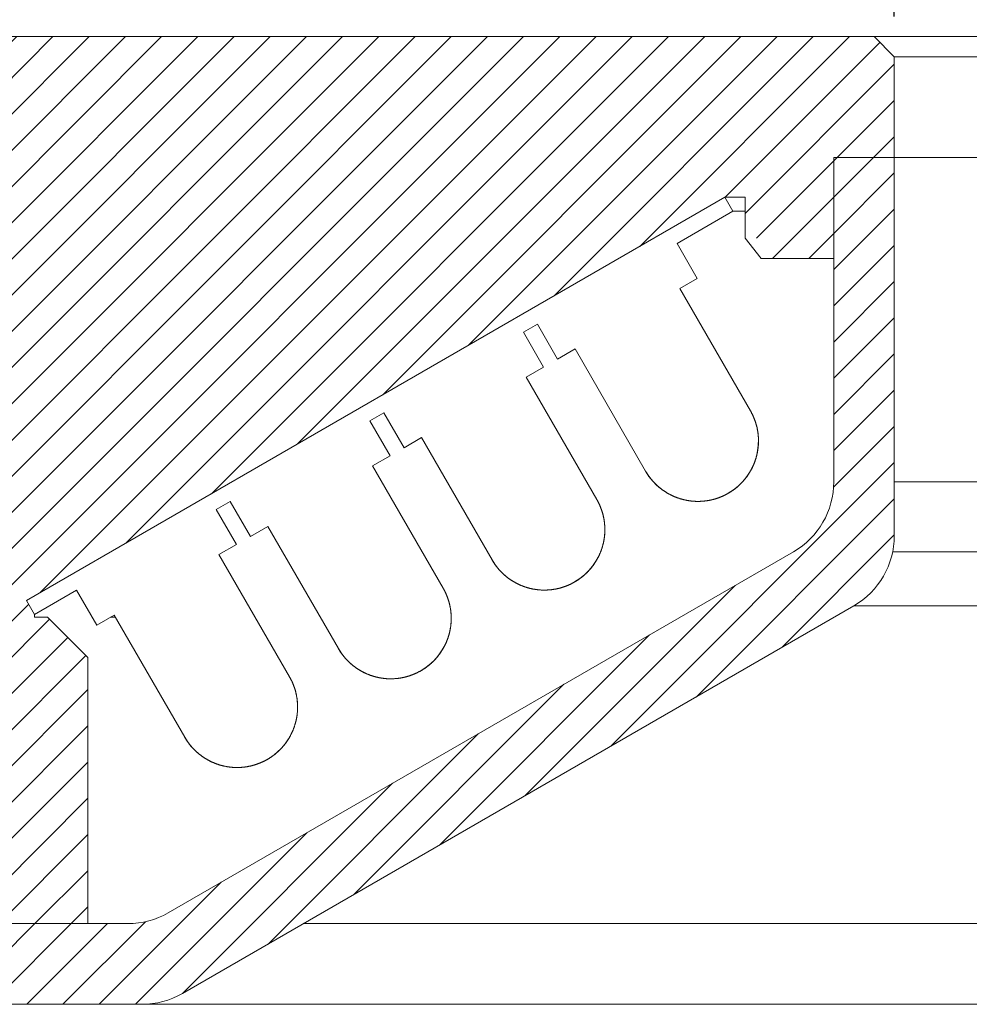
# Model space of a CAD drawing. Header units: inches. Extents: x -2759 to -2587, y -671 to -497.
# Tile 3 of 10: x -2747 to -2724, y -539 to -515. Entities that reach past the tile are written whole.
import ezdxf

# ---------------------------------------------------------------- set-up
doc = ezdxf.new("R2010")
doc.units = ezdxf.units.IN
doc.header["$LTSCALE"] = 3
doc.header["$MEASUREMENT"] = 0
doc.header["$PDSIZE"] = -5
doc.layers.get('Defpoints').update_dxf_attribs({"lineweight": 18})
for name, color, linetype, lineweight in [('剖面线层', 4, 'Continuous', 18), ('标注', 3, 'Continuous', 25), ('细实线层', 7, 'Continuous', 18)]:
    doc.layers.add(name, color=color, linetype=linetype, lineweight=lineweight)
doc.styles.get("Standard").update_dxf_attribs({"font": '兰亭黑 GBK.TTF'})
doc.dimstyles.new('CST Standard', dxfattribs={"dimtxt": 3.5, "dimasz": 2.5, "dimexe": 1, "dimexo": 1, "dimgap": 0.6, "dimtad": 1, "dimtoh": 1, "dimdsep": 46, "dimtxsty": 'Standard', "dimcen": -2.5, "dimdle": 5, "dimclrd": 8, "dimclre": 8, "dimadec": 1, "dimazin": 2, "dimtfac": 1, "dimtofl": 0, "dimtmove": 0, "dimatfit": 0, "dimfxl": 1, "dimtolj": 1, "dimarcsym": 0})
pattern_1 = [(45, (-2817.0173, -760.67676), (-0.4490128, 0.4490128), [])]

# ---------------------------------------------------------------- blocks, each defined once
blk = doc.blocks.new('*D92')
at = {"layer": 'Defpoints', "color": 0}
for p in [(-2683.629, -508.856), (-2725.629, -515.54), (-2683.629, -515.54)]:
    blk.add_point(p, dxfattribs=at)
at = {"layer": '标注', "color": 8, "linetype": 'Continuous', "lineweight": -2, "ltscale": 3}
for p, q in [((-2725.629, -514.54), (-2725.629, -507.856)), ((-2683.629, -514.54), (-2683.629, -507.856)), ((-2723.129, -508.856), (-2686.129, -508.856))]:
    blk.add_line(p, q, dxfattribs=at)
at = {"layer": '标注', "color": 8}
for points in [[(-2723.129, -508.439), (-2723.129, -509.273), (-2725.629, -508.856)], [(-2686.129, -509.273), (-2686.129, -508.439), (-2683.629, -508.856)]]:
    blk.add_solid(points, dxfattribs=at)
at = {"layer": '标注', "color": 0, "ltscale": 3, "insert": (-2704.629, -506.359), "char_height": 3.5, "attachment_point": 5}
blk.add_mtext('\\A1;%%C42', dxfattribs=at)
blk = doc.blocks.new('*D93')
at = {"layer": 'Defpoints', "color": 0}
for p in [(-2659.629, -501.839), (-2749.629, -515.54), (-2659.629, -515.54)]:
    blk.add_point(p, dxfattribs=at)
at = {"layer": '标注', "color": 8, "linetype": 'Continuous', "lineweight": -2, "ltscale": 3}
for p, q in [((-2749.629, -514.54), (-2749.629, -500.839)), ((-2659.629, -514.54), (-2659.629, -500.839)), ((-2747.129, -501.839), (-2662.129, -501.839))]:
    blk.add_line(p, q, dxfattribs=at)
at = {"layer": '标注', "color": 8}
for points in [[(-2747.129, -501.422), (-2747.129, -502.256), (-2749.629, -501.839)], [(-2662.129, -502.256), (-2662.129, -501.422), (-2659.629, -501.839)]]:
    blk.add_solid(points, dxfattribs=at)
at = {"layer": '标注', "color": 0, "ltscale": 3, "insert": (-2704.629, -499.314), "char_height": 3.5, "attachment_point": 5}
blk.add_mtext('\\A1;%%C90', dxfattribs=at)

msp = doc.modelspace()

# ---------------------------------------------------------------- hatches: boundary and pattern name
at = {"layer": '剖面线层', "ltscale": 3}
h = msp.add_hatch(dxfattribs=at)
h.set_pattern_fill('ANSI31', color=0, style=0, pattern_type=0)
h.set_pattern_definition(pattern_1)
edge = h.paths.add_edge_path(flags=0)
edge.add_line((-2747.15, -529.023), (-2731.156, -519.789))
edge.add_line((-2731.156, -519.789), (-2729.829, -519.023))
edge.add_line((-2729.829, -519.023), (-2729.33, -519.023))
edge.add_line((-2729.33, -519.023), (-2729.33, -519.37))
edge.add_line((-2729.33, -519.37), (-2729.33, -519.789))
edge.add_line((-2729.33, -519.789), (-2729.33, -520.04))
edge.add_line((-2729.33, -520.04), (-2728.929, -520.04))
edge.add_line((-2728.929, -520.04), (-2728.929, -520.54))
edge.add_line((-2728.929, -520.54), (-2727.129, -520.54))
edge.add_line((-2727.129, -520.54), (-2727.129, -519.789))
edge.add_line((-2727.129, -519.789), (-2727.129, -518.04))
edge.add_line((-2727.129, -518.04), (-2725.629, -518.04))
edge.add_line((-2725.629, -518.04), (-2725.629, -515.54))
edge.add_line((-2725.629, -515.54), (-2726.129, -515.04))
edge.add_line((-2726.129, -515.04), (-2749.129, -515.04))
edge.add_line((-2749.129, -515.04), (-2749.629, -515.54))
edge.add_line((-2749.629, -515.54), (-2749.629, -519.14))
edge.add_arc((-2793.002, -521.04), 43.415, 357.4917, 2.5083)
edge.add_line((-2749.629, -522.94), (-2749.629, -529.04))
edge.add_line((-2749.629, -529.04), (-2748.629, -529.04))
edge.add_line((-2748.629, -529.04), (-2748.629, -530.04))
edge.add_line((-2748.629, -530.04), (-2749.629, -530.04))
edge.add_line((-2749.629, -530.04), (-2749.629, -531.04))
edge.add_line((-2749.629, -531.04), (-2748.629, -531.04))
edge.add_line((-2748.629, -531.04), (-2748.629, -532.04))
edge.add_line((-2748.629, -532.04), (-2749.629, -532.04))
edge.add_line((-2749.629, -532.04), (-2749.629, -536.54))
edge.add_line((-2749.629, -536.54), (-2749.129, -537.04))
edge.add_line((-2749.129, -537.04), (-2745.629, -537.04))
edge.add_line((-2745.629, -537.04), (-2745.629, -530.44))
edge.add_line((-2745.629, -530.44), (-2746.629, -529.44))
edge.add_line((-2746.629, -529.44), (-2746.95, -529.44))
edge.add_line((-2746.95, -529.44), (-2746.95, -529.37))
edge.add_line((-2746.95, -529.37), (-2747.15, -529.023))
h = msp.add_hatch(dxfattribs=at)
h.set_pattern_fill('ANSI31', color=0, style=0, pattern_type=0)
h.set_pattern_definition(pattern_1)
edge = h.paths.add_edge_path(flags=0)
edge.add_line((-2743.64, -536.772), (-2736.517, -532.659))
edge.add_line((-2736.517, -532.659), (-2728.129, -527.817))
edge.add_arc((-2729.129, -526.085), 2, 300, 360)
edge.add_line((-2727.129, -526.085), (-2727.129, -520.54))
edge.add_line((-2727.129, -520.54), (-2727.129, -518.04))
edge.add_line((-2727.129, -518.04), (-2725.629, -518.04))
edge.add_line((-2725.629, -518.04), (-2725.629, -526.085))
edge.add_line((-2725.629, -526.085), (-2725.629, -527.422))
edge.add_line((-2725.629, -527.422), (-2725.629, -526.085))
edge.add_line((-2725.629, -526.085), (-2704.629, -526.085))
edge.add_line((-2704.629, -526.085), (-2704.629, -527.817))
edge.add_line((-2704.629, -527.817), (-2725.668, -527.817))
edge.add_arc((-2727.629, -527.422), 2, 348.6246, 0)
edge.add_line((-2725.629, -527.422), (-2725.629, -526.085))
edge.add_line((-2725.629, -526.085), (-2704.629, -526.085))
edge.add_line((-2704.629, -526.085), (-2704.629, -527.817))
edge.add_line((-2704.629, -527.817), (-2725.668, -527.817))
edge.add_arc((-2727.629, -527.422), 2, 300, 348.6246, ccw=False)
edge.add_line((-2726.629, -529.154), (-2740.287, -537.04))
edge.add_line((-2740.287, -537.04), (-2743.287, -538.772))
edge.add_arc((-2744.287, -537.04), 2, 270, 300, ccw=False)
edge.add_line((-2744.287, -539.04), (-2749.629, -539.04))
edge.add_line((-2749.629, -539.04), (-2749.629, -537.04))
edge.add_line((-2749.629, -537.04), (-2749.129, -537.04))
edge.add_line((-2749.129, -537.04), (-2745.629, -537.04))
edge.add_line((-2745.629, -537.04), (-2744.64, -537.04))
edge.add_arc((-2744.64, -535.04), 2, 270, 300)
edge = h.paths.add_edge_path(flags=0)
edge.add_line((-2668.971, -537.04), (-2680.874, -530.168))
edge.add_line((-2680.874, -530.168), (-2682.629, -529.154))
edge.add_arc((-2681.629, -527.422), 2, 191.3754, 240, ccw=False)
edge.add_arc((-2681.629, -527.422), 2, 180, 191.3754, ccw=False)
edge.add_line((-2683.629, -527.422), (-2683.629, -526.085))
edge.add_line((-2683.629, -526.085), (-2683.629, -518.04))
edge.add_line((-2683.629, -518.04), (-2682.129, -518.04))
edge.add_line((-2682.129, -518.04), (-2682.129, -520.54))
edge.add_line((-2682.129, -520.54), (-2682.129, -526.085))
edge.add_arc((-2680.129, -526.085), 2, 180, 240)
edge.add_line((-2681.129, -527.817), (-2665.618, -536.772))
edge.add_arc((-2664.618, -535.04), 2, 240, 270)
edge.add_line((-2664.618, -537.04), (-2663.629, -537.04))
edge.add_line((-2663.629, -537.04), (-2660.129, -537.04))
edge.add_line((-2660.129, -537.04), (-2659.629, -537.04))
edge.add_line((-2659.629, -537.04), (-2659.629, -539.04))
edge.add_line((-2659.629, -539.04), (-2664.971, -539.04))
edge.add_arc((-2664.971, -537.04), 2, 240, 270, ccw=False)
edge.add_line((-2665.971, -538.772), (-2668.971, -537.04))

# ---------------------------------------------------------------- linework, layer by layer
at = {"layer": '细实线层', "color": 0, "ltscale": 3}
for p, q in [((-2741.379, -515.04), (-2749.129, -515.04)), ((-2726.129, -515.04), (-2749.129, -515.04)), ((-2726.129, -515.04), (-2737.879, -515.04)), ((-2725.629, -515.54), (-2726.129, -515.04)), ((-2725.629, -515.54), (-2726.129, -515.04)), ((-2726.129, -515.04), (-2704.629, -515.04)), ((-2725.629, -518.04), (-2725.629, -515.54)), ((-2725.629, -518.04), (-2725.629, -515.54)), ((-2725.629, -515.54), (-2704.629, -515.54)), ((-2725.629, -527.422), (-2725.629, -515.54)), ((-2725.629, -518.04), (-2727.129, -518.04)), ((-2727.129, -520.54), (-2727.129, -518.04)), ((-2725.629, -518.04), (-2727.129, -518.04)), ((-2727.129, -520.54), (-2727.129, -518.04)), ((-2727.129, -520.54), (-2727.129, -518.04)), ((-2725.629, -518.04), (-2727.129, -518.04)), ((-2727.129, -526.085), (-2727.129, -518.04)), ((-2727.129, -526.085), (-2727.129, -518.04)), ((-2725.629, -518.04), (-2704.629, -518.04)), ((-2725.629, -527.422), (-2725.629, -518.04)), ((-2729.829, -519.023), (-2747.15, -529.023)), ((-2729.829, -519.023), (-2747.15, -529.023)), ((-2729.829, -519.023), (-2729.629, -519.37)), ((-2729.829, -519.023), (-2729.33, -519.023)), ((-2729.829, -519.023), (-2729.629, -519.37)), ((-2729.33, -520.04), (-2729.33, -519.023)), ((-2729.33, -520.04), (-2729.33, -519.023)), ((-2729.629, -519.37), (-2731.015, -520.17)), ((-2729.629, -519.37), (-2731.015, -520.17)), ((-2729.629, -519.37), (-2729.33, -519.37)), ((-2728.929, -520.54), (-2729.33, -520.04)), ((-2730.515, -521.036), (-2731.015, -520.17)), ((-2730.515, -521.036), (-2731.015, -520.17)), ((-2727.129, -520.54), (-2728.929, -520.54)), ((-2727.129, -520.54), (-2728.929, -520.54)), ((-2730.515, -521.036), (-2730.948, -521.286)), ((-2730.515, -521.036), (-2730.948, -521.286)), ((-2729.198, -524.317), (-2730.948, -521.286)), ((-2729.198, -524.317), (-2730.948, -521.286)), ((-2734.825, -522.37), (-2734.479, -522.17)), ((-2734.825, -522.37), (-2734.479, -522.17)), ((-2733.979, -523.036), (-2734.479, -522.17)), ((-2733.979, -523.036), (-2734.479, -522.17)), ((-2734.325, -523.236), (-2734.825, -522.37)), ((-2734.325, -523.236), (-2734.825, -522.37)), ((-2733.546, -522.786), (-2733.979, -523.036)), ((-2733.546, -522.786), (-2733.979, -523.036)), ((-2731.796, -525.817), (-2733.546, -522.786)), ((-2731.796, -525.817), (-2733.546, -522.786)), ((-2734.325, -523.236), (-2734.758, -523.486)), ((-2734.325, -523.236), (-2734.758, -523.486)), ((-2733.008, -526.517), (-2734.758, -523.486)), ((-2733.008, -526.517), (-2734.758, -523.486)), ((-2738.636, -524.57), (-2738.289, -524.37)), ((-2738.636, -524.57), (-2738.289, -524.37)), ((-2737.789, -525.236), (-2738.289, -524.37)), ((-2737.789, -525.236), (-2738.289, -524.37)), ((-2738.136, -525.436), (-2738.636, -524.57)), ((-2738.136, -525.436), (-2738.636, -524.57)), ((-2737.356, -524.986), (-2737.789, -525.236)), ((-2737.356, -524.986), (-2737.789, -525.236)), ((-2735.606, -528.017), (-2737.356, -524.986)), ((-2735.606, -528.017), (-2737.356, -524.986)), ((-2738.136, -525.436), (-2738.569, -525.686)), ((-2738.136, -525.436), (-2738.569, -525.686)), ((-2736.819, -528.717), (-2738.569, -525.686)), ((-2736.819, -528.717), (-2738.569, -525.686)), ((-2725.629, -526.085), (-2683.629, -526.085)), ((-2742.446, -526.77), (-2742.1, -526.57)), ((-2742.446, -526.77), (-2742.1, -526.57)), ((-2741.6, -527.436), (-2742.1, -526.57)), ((-2741.6, -527.436), (-2742.1, -526.57)), ((-2741.946, -527.636), (-2742.446, -526.77)), ((-2741.946, -527.636), (-2742.446, -526.77)), ((-2741.167, -527.186), (-2741.6, -527.436)), ((-2741.167, -527.186), (-2741.6, -527.436)), ((-2739.417, -530.217), (-2741.167, -527.186)), ((-2739.417, -530.217), (-2741.167, -527.186)), ((-2741.946, -527.636), (-2742.379, -527.886)), ((-2741.946, -527.636), (-2742.379, -527.886)), ((-2743.64, -536.772), (-2728.129, -527.817)), ((-2740.629, -530.917), (-2742.379, -527.886)), ((-2740.629, -530.917), (-2742.379, -527.886)), ((-2725.668, -527.817), (-2683.59, -527.817)), ((-2746.95, -529.37), (-2745.91, -528.77)), ((-2746.95, -529.37), (-2745.91, -528.77)), ((-2745.41, -529.636), (-2745.91, -528.77)), ((-2745.41, -529.636), (-2745.91, -528.77)), ((-2747.15, -529.023), (-2746.95, -529.37)), ((-2747.15, -529.023), (-2746.95, -529.37)), ((-2743.287, -538.772), (-2726.629, -529.154)), ((-2743.287, -538.772), (-2726.629, -529.154)), ((-2726.629, -529.154), (-2682.629, -529.154)), ((-2746.95, -529.37), (-2746.95, -529.44)), ((-2746.629, -529.44), (-2746.95, -529.44)), ((-2745.629, -530.44), (-2746.629, -529.44)), ((-2745.629, -530.44), (-2746.629, -529.44)), ((-2744.977, -529.386), (-2745.41, -529.636)), ((-2744.977, -529.386), (-2745.41, -529.636)), ((-2744.946, -529.44), (-2745.071, -529.44)), ((-2743.227, -532.417), (-2744.977, -529.386)), ((-2743.227, -532.417), (-2744.977, -529.386)), ((-2745.629, -537.04), (-2745.629, -530.44)), ((-2745.629, -537.04), (-2745.629, -530.44)), ((-2744.64, -537.04), (-2749.629, -537.04)), ((-2745.629, -537.04), (-2749.129, -537.04)), ((-2740.287, -537.04), (-2668.971, -537.04)), ((-2744.287, -539.04), (-2749.629, -539.04)), ((-2744.287, -539.04), (-2664.971, -539.04))]:
    msp.add_line(p, q, dxfattribs=at)
for centre, radius, start, end in [((-2730.497, -525.067), 1.5, 210, 30), ((-2729.129, -526.085), 2, 300, 0), ((-2734.307, -527.267), 1.5, 210, 30), ((-2727.629, -527.422), 2, 300, 0), ((-2738.118, -529.467), 1.5, 210, 30), ((-2741.928, -531.667), 1.5, 210, 30), ((-2744.64, -535.04), 2, 270, 300), ((-2744.287, -537.04), 2, 270, 300)]:
    msp.add_arc(centre, radius, start, end, dxfattribs=at)
for points, knots in [([(-2729.747, -526.366), (-2729.742, -526.363), (-2729.732, -526.358), (-2729.718, -526.349), (-2729.704, -526.34), (-2729.69, -526.331), (-2729.675, -526.322), (-2729.661, -526.313), (-2729.647, -526.303), (-2729.633, -526.293), (-2729.619, -526.283), (-2729.605, -526.273), (-2729.591, -526.263), (-2729.577, -526.252), (-2729.564, -526.241), (-2729.55, -526.231), (-2729.536, -526.219), (-2729.523, -526.208), (-2729.51, -526.196), (-2729.496, -526.185), (-2729.483, -526.173), (-2729.47, -526.16), (-2729.457, -526.148), (-2729.444, -526.135), (-2729.431, -526.123), (-2729.418, -526.11), (-2729.406, -526.096), (-2729.393, -526.083), (-2729.381, -526.069), (-2729.369, -526.056), (-2729.357, -526.042), (-2729.345, -526.028), (-2729.333, -526.013), (-2729.321, -525.999), (-2729.31, -525.984), (-2729.298, -525.969), (-2729.287, -525.954), (-2729.276, -525.939), (-2729.265, -525.924), (-2729.255, -525.908), (-2729.244, -525.892), (-2729.234, -525.876), (-2729.224, -525.86), (-2729.214, -525.844), (-2729.204, -525.828), (-2729.195, -525.811), (-2729.185, -525.795), (-2729.176, -525.778), (-2729.167, -525.761), (-2729.158, -525.744), (-2729.15, -525.727), (-2729.141, -525.709), (-2729.133, -525.692), (-2729.125, -525.674), (-2729.118, -525.657), (-2729.11, -525.639), (-2729.103, -525.621), (-2729.096, -525.603), (-2729.089, -525.585), (-2729.082, -525.566), (-2729.076, -525.548), (-2729.07, -525.53), (-2729.064, -525.511), (-2729.058, -525.493), (-2729.053, -525.474), (-2729.048, -525.455), (-2729.043, -525.436), (-2729.038, -525.418), (-2729.034, -525.399), (-2729.03, -525.38), (-2729.026, -525.361), (-2729.022, -525.342), (-2729.019, -525.323), (-2729.016, -525.304), (-2729.013, -525.284), (-2729.01, -525.265), (-2729.008, -525.246), (-2729.005, -525.227), (-2729.003, -525.208), (-2729.002, -525.189), (-2729, -525.169), (-2728.999, -525.15), (-2728.998, -525.131), (-2728.997, -525.112), (-2728.997, -525.093), (-2728.997, -525.074), (-2728.997, -525.054), (-2728.997, -525.035), (-2728.998, -525.016), (-2728.998, -524.997), (-2728.999, -524.979), (-2729.001, -524.96), (-2729.002, -524.941), (-2729.004, -524.922), (-2729.006, -524.903), (-2729.008, -524.885), (-2729.01, -524.866), (-2729.013, -524.848), (-2729.016, -524.829), (-2729.019, -524.811), (-2729.022, -524.793), (-2729.026, -524.775), (-2729.029, -524.757), (-2729.033, -524.739), (-2729.037, -524.721), (-2729.042, -524.703), (-2729.046, -524.686), (-2729.051, -524.668), (-2729.056, -524.651), (-2729.061, -524.634), (-2729.066, -524.617), (-2729.072, -524.6), (-2729.077, -524.583), (-2729.083, -524.566), (-2729.089, -524.549), (-2729.095, -524.533), (-2729.102, -524.516), (-2729.108, -524.5), (-2729.115, -524.484), (-2729.122, -524.468), (-2729.129, -524.452), (-2729.136, -524.437), (-2729.143, -524.421), (-2729.15, -524.406), (-2729.158, -524.391), (-2729.166, -524.376), (-2729.173, -524.361), (-2729.181, -524.346), (-2729.19, -524.331), (-2729.195, -524.322), (-2729.198, -524.317)], [0, 0, 0, 0, 448.431376, 898.89667, 1351.381686, 1805.871603, 2262.350965, 2720.803668, 3181.212968, 3643.561467, 4107.831124, 4574.003232, 5042.058431, 5511.976704, 5983.737365, 6457.319072, 6932.699821, 7409.856937, 7888.76709, 8369.406282, 8851.74986, 9335.772508, 9821.44825, 10308.750467, 10797.651885, 11288.124583, 11780.140002, 12273.668945, 12768.681587, 13265.147482, 13763.035564, 14262.314163, 14762.951006, 15264.913234, 15768.167398, 16272.679484, 16778.414918, 17285.338569, 17793.414781, 18302.60736, 18812.879608, 19324.194326, 19836.513827, 20349.799963, 20864.014121, 21379.117258, 21895.069898, 22411.832172, 22929.363811, 23447.624178, 23966.572288, 24486.166815, 25006.366116, 25527.128259, 26048.411028, 26570.171955, 27092.368331, 27614.957234, 28137.895545, 28661.139973, 29184.647068, 29708.373259, 30232.274857, 30756.308086, 31280.429107, 31804.594037, 32328.758964, 32852.879985, 33376.913215, 33900.814811, 34424.541003, 34948.048101, 35471.292528, 35994.230839, 36516.81974, 37039.016117, 37560.777043, 38082.059811, 38602.821955, 39123.021259, 39642.615783, 40161.563893, 40679.82426, 41197.355901, 41714.118172, 42230.070814, 42745.173951, 43259.388109, 43772.674245, 44284.993746, 44796.308463, 45306.580711, 45815.773292, 46323.849502, 46830.773154, 47336.508588, 47841.020673, 48344.274838, 48846.237065, 49346.873907, 49846.152507, 50344.040591, 50840.506484, 51335.519129, 51829.048071, 52321.063489, 52811.536187, 53300.437604, 53787.739823, 54273.415566, 54757.438211, 55239.781789, 55720.420982, 56199.331133, 56676.488252, 57151.868998, 57625.450707, 58097.211368, 58567.12964, 59035.184839, 59501.356949, 59965.626604, 60427.975105, 60888.384405, 61346.837107, 61803.316467, 62257.806387, 62710.291402, 63160.756695, 63609.188072, 63609.188072, 63609.188072, 63609.188072]), ([(-2729.747, -526.366), (-2729.752, -526.369), (-2729.761, -526.374), (-2729.776, -526.382), (-2729.791, -526.39), (-2729.806, -526.398), (-2729.821, -526.406), (-2729.836, -526.414), (-2729.851, -526.421), (-2729.867, -526.428), (-2729.882, -526.435), (-2729.898, -526.442), (-2729.914, -526.449), (-2729.93, -526.456), (-2729.946, -526.462), (-2729.963, -526.469), (-2729.979, -526.475), (-2729.996, -526.481), (-2730.013, -526.487), (-2730.029, -526.492), (-2730.046, -526.498), (-2730.064, -526.503), (-2730.081, -526.508), (-2730.098, -526.513), (-2730.116, -526.518), (-2730.133, -526.522), (-2730.151, -526.527), (-2730.169, -526.531), (-2730.187, -526.535), (-2730.205, -526.538), (-2730.223, -526.542), (-2730.241, -526.545), (-2730.259, -526.548), (-2730.278, -526.551), (-2730.296, -526.554), (-2730.315, -526.556), (-2730.333, -526.558), (-2730.352, -526.56), (-2730.371, -526.562), (-2730.39, -526.563), (-2730.408, -526.564), (-2730.427, -526.565), (-2730.446, -526.566), (-2730.465, -526.567), (-2730.484, -526.567), (-2730.503, -526.567), (-2730.523, -526.567), (-2730.542, -526.566), (-2730.561, -526.566), (-2730.58, -526.565), (-2730.599, -526.564), (-2730.618, -526.562), (-2730.638, -526.56), (-2730.657, -526.559), (-2730.676, -526.556), (-2730.695, -526.554), (-2730.714, -526.551), (-2730.733, -526.548), (-2730.753, -526.545), (-2730.772, -526.542), (-2730.791, -526.538), (-2730.81, -526.534), (-2730.829, -526.53), (-2730.847, -526.526), (-2730.866, -526.521), (-2730.885, -526.516), (-2730.904, -526.511), (-2730.922, -526.505), (-2730.941, -526.5), (-2730.96, -526.494), (-2730.978, -526.488), (-2730.996, -526.481), (-2731.015, -526.475), (-2731.033, -526.468), (-2731.051, -526.461), (-2731.069, -526.454), (-2731.086, -526.446), (-2731.104, -526.439), (-2731.122, -526.431), (-2731.139, -526.423), (-2731.157, -526.414), (-2731.174, -526.406), (-2731.191, -526.397), (-2731.208, -526.388), (-2731.225, -526.379), (-2731.241, -526.369), (-2731.258, -526.36), (-2731.274, -526.35), (-2731.29, -526.34), (-2731.306, -526.33), (-2731.322, -526.32), (-2731.338, -526.309), (-2731.353, -526.298), (-2731.369, -526.288), (-2731.384, -526.277), (-2731.399, -526.265), (-2731.414, -526.254), (-2731.429, -526.243), (-2731.443, -526.231), (-2731.457, -526.219), (-2731.472, -526.207), (-2731.486, -526.195), (-2731.499, -526.183), (-2731.513, -526.171), (-2731.526, -526.158), (-2731.539, -526.146), (-2731.552, -526.133), (-2731.565, -526.12), (-2731.578, -526.107), (-2731.59, -526.094), (-2731.602, -526.081), (-2731.614, -526.068), (-2731.626, -526.054), (-2731.638, -526.041), (-2731.649, -526.027), (-2731.66, -526.014), (-2731.671, -526), (-2731.682, -525.986), (-2731.693, -525.973), (-2731.703, -525.959), (-2731.713, -525.945), (-2731.723, -525.931), (-2731.733, -525.917), (-2731.743, -525.903), (-2731.752, -525.888), (-2731.761, -525.874), (-2731.77, -525.86), (-2731.779, -525.846), (-2731.788, -525.831), (-2731.793, -525.822), (-2731.796, -525.817)], [0, 0, 0, 0, 447.313003, 896.65485, 1348.011382, 1801.367816, 2256.708731, 2714.018069, 3173.279122, 3634.474539, 4097.586321, 4562.595809, 5029.483693, 5498.230003, 5968.814108, 6441.214719, 6915.409883, 7391.376984, 7869.092751, 8348.533245, 8829.67387, 9312.48938, 9796.953863, 10283.040763, 10770.722876, 11259.972351, 11750.760698, 12243.058794, 12736.83689, 13232.064615, 13728.710979, 14226.744394, 14726.132665, 15226.843014, 15728.842076, 16232.095926, 16736.570069, 17242.229472, 17749.038556, 18256.961224, 18765.960869, 19276.000383, 19787.042177, 20299.048191, 20811.979915, 21325.7984, 21840.464272, 22355.937757, 22872.178687, 23389.146531, 23906.800399, 24425.099073, 24944.001012, 25463.464392, 25983.447097, 26503.90677, 27024.800803, 27546.086386, 28067.720505, 28589.659977, 29111.861464, 29634.281496, 30156.876501, 30679.602806, 31202.416685, 31725.274364, 32248.13204, 32770.945919, 33293.672225, 33816.267229, 34338.687264, 34860.88875, 35382.828221, 35904.462342, 36425.747921, 36946.641957, 37467.101628, 37987.084334, 38506.547712, 39025.449655, 39543.748327, 40061.402195, 40578.37004, 41094.610971, 41610.084454, 42124.750326, 42638.56881, 43151.500535, 43663.50655, 44174.548344, 44684.587857, 45193.587502, 45701.510171, 46208.319254, 46713.978657, 47218.4528, 47721.706649, 48223.705712, 48724.416062, 49223.804332, 49721.837746, 50218.48411, 50713.711835, 51207.489931, 51699.788029, 52190.576375, 52679.82585, 53167.507961, 53653.594863, 54138.059347, 54620.874857, 55102.015483, 55581.455978, 56059.171742, 56535.138843, 57009.334007, 57481.734616, 57952.318722, 58421.065032, 58887.952916, 59352.962407, 59816.074187, 60277.269604, 60736.530658, 61193.839993, 61649.18091, 62102.537344, 62553.893878, 63003.235724, 63450.548725, 63450.548725, 63450.548725, 63450.548725]), ([(-2733.557, -528.566), (-2733.553, -528.563), (-2733.543, -528.558), (-2733.529, -528.549), (-2733.514, -528.54), (-2733.5, -528.531), (-2733.486, -528.522), (-2733.472, -528.513), (-2733.458, -528.503), (-2733.444, -528.493), (-2733.43, -528.483), (-2733.416, -528.473), (-2733.402, -528.463), (-2733.388, -528.452), (-2733.374, -528.441), (-2733.361, -528.431), (-2733.347, -528.419), (-2733.333, -528.408), (-2733.32, -528.396), (-2733.307, -528.385), (-2733.293, -528.373), (-2733.28, -528.36), (-2733.267, -528.348), (-2733.254, -528.335), (-2733.242, -528.323), (-2733.229, -528.31), (-2733.216, -528.296), (-2733.204, -528.283), (-2733.191, -528.269), (-2733.179, -528.256), (-2733.167, -528.242), (-2733.155, -528.228), (-2733.143, -528.213), (-2733.132, -528.199), (-2733.12, -528.184), (-2733.109, -528.169), (-2733.098, -528.154), (-2733.087, -528.139), (-2733.076, -528.124), (-2733.065, -528.108), (-2733.055, -528.092), (-2733.044, -528.076), (-2733.034, -528.06), (-2733.024, -528.044), (-2733.015, -528.028), (-2733.005, -528.011), (-2732.996, -527.995), (-2732.986, -527.978), (-2732.978, -527.961), (-2732.969, -527.944), (-2732.96, -527.927), (-2732.952, -527.909), (-2732.944, -527.892), (-2732.936, -527.874), (-2732.928, -527.857), (-2732.921, -527.839), (-2732.913, -527.821), (-2732.906, -527.803), (-2732.899, -527.785), (-2732.893, -527.766), (-2732.887, -527.748), (-2732.88, -527.73), (-2732.875, -527.711), (-2732.869, -527.693), (-2732.864, -527.674), (-2732.858, -527.655), (-2732.854, -527.636), (-2732.849, -527.618), (-2732.844, -527.599), (-2732.84, -527.58), (-2732.836, -527.561), (-2732.833, -527.542), (-2732.829, -527.523), (-2732.826, -527.504), (-2732.823, -527.484), (-2732.82, -527.465), (-2732.818, -527.446), (-2732.816, -527.427), (-2732.814, -527.408), (-2732.812, -527.389), (-2732.811, -527.369), (-2732.81, -527.35), (-2732.809, -527.331), (-2732.808, -527.312), (-2732.808, -527.293), (-2732.807, -527.274), (-2732.807, -527.254), (-2732.808, -527.235), (-2732.808, -527.216), (-2732.809, -527.197), (-2732.81, -527.179), (-2732.811, -527.16), (-2732.813, -527.141), (-2732.814, -527.122), (-2732.816, -527.103), (-2732.818, -527.085), (-2732.821, -527.066), (-2732.823, -527.048), (-2732.826, -527.029), (-2732.829, -527.011), (-2732.833, -526.993), (-2732.836, -526.975), (-2732.84, -526.957), (-2732.844, -526.939), (-2732.848, -526.921), (-2732.852, -526.903), (-2732.857, -526.886), (-2732.861, -526.868), (-2732.866, -526.851), (-2732.871, -526.834), (-2732.877, -526.817), (-2732.882, -526.8), (-2732.888, -526.783), (-2732.894, -526.766), (-2732.9, -526.749), (-2732.906, -526.733), (-2732.912, -526.716), (-2732.919, -526.7), (-2732.925, -526.684), (-2732.932, -526.668), (-2732.939, -526.652), (-2732.946, -526.637), (-2732.953, -526.621), (-2732.961, -526.606), (-2732.968, -526.591), (-2732.976, -526.576), (-2732.984, -526.561), (-2732.992, -526.546), (-2733, -526.531), (-2733.006, -526.522), (-2733.008, -526.517)], [0, 0, 0, 0, 445.285212, 892.590068, 1341.900478, 1793.201725, 2246.478454, 2701.714681, 3158.893779, 3617.998473, 4079.010843, 4541.912315, 5006.683668, 5473.305024, 5941.755842, 6412.014933, 6884.060438, 7357.86985, 7833.420002, 8310.687059, 8789.646546, 9270.273319, 9752.541591, 10236.424928, 10721.896245, 11208.927816, 11697.491286, 12187.55766, 12679.097325, 13172.080047, 13666.47498, 14162.25067, 14659.375078, 15157.815569, 15657.538933, 16158.511395, 16660.698621, 17164.065729, 17668.577311, 18174.197425, 18680.889637, 19188.617003, 19697.342103, 20207.027056, 20717.633519, 21229.122725, 21741.455475, 22254.592176, 22768.492846, 23283.117133, 23798.424334, 24314.373419, 24830.923034, 25348.031543, 25865.657026, 26383.757312, 26902.289991, 27421.212443, 27940.481851, 28460.05523, 28979.889432, 29499.941193, 30020.167131, 30540.523775, 31060.967597, 31581.455019, 32101.942438, 32622.386259, 33142.742905, 33662.968841, 34183.020603, 34702.854808, 35222.428185, 35741.697594, 36260.620044, 36779.152725, 37297.253009, 37814.878491, 38331.987, 38848.536619, 39364.4857, 39879.792904, 40394.417189, 40908.31786, 41421.45456, 41933.787311, 42445.276516, 42955.88298, 43465.567934, 43974.293033, 44482.020399, 44988.712609, 45494.332727, 45998.844307, 46502.211414, 47004.398641, 47505.371101, 48005.094466, 48503.534958, 49000.659364, 49496.435057, 49990.829989, 50483.812709, 50975.352374, 51465.418751, 51953.98222, 52441.013792, 52926.485108, 53410.368445, 53892.636718, 54373.263491, 54852.222977, 55329.490036, 55805.040184, 56278.849599, 56750.895104, 57221.154193, 57689.605012, 58156.226366, 58620.99772, 59083.899195, 59544.911563, 60004.016256, 60461.195353, 60916.431581, 61369.708312, 61821.009558, 62270.319967, 62717.624824, 63162.910035, 63162.910035, 63162.910035, 63162.910035]), ([(-2733.557, -528.566), (-2733.562, -528.569), (-2733.572, -528.574), (-2733.586, -528.582), (-2733.601, -528.59), (-2733.616, -528.598), (-2733.631, -528.606), (-2733.646, -528.614), (-2733.662, -528.621), (-2733.677, -528.628), (-2733.693, -528.635), (-2733.709, -528.642), (-2733.725, -528.649), (-2733.741, -528.656), (-2733.757, -528.662), (-2733.773, -528.669), (-2733.79, -528.675), (-2733.806, -528.681), (-2733.823, -528.687), (-2733.84, -528.692), (-2733.857, -528.698), (-2733.874, -528.703), (-2733.891, -528.708), (-2733.909, -528.713), (-2733.926, -528.718), (-2733.944, -528.722), (-2733.961, -528.727), (-2733.979, -528.731), (-2733.997, -528.735), (-2734.015, -528.738), (-2734.033, -528.742), (-2734.052, -528.745), (-2734.07, -528.748), (-2734.088, -528.751), (-2734.107, -528.754), (-2734.125, -528.756), (-2734.144, -528.758), (-2734.162, -528.76), (-2734.181, -528.762), (-2734.2, -528.763), (-2734.219, -528.764), (-2734.238, -528.765), (-2734.257, -528.766), (-2734.276, -528.767), (-2734.295, -528.767), (-2734.314, -528.767), (-2734.333, -528.767), (-2734.352, -528.766), (-2734.371, -528.766), (-2734.39, -528.765), (-2734.41, -528.764), (-2734.429, -528.762), (-2734.448, -528.76), (-2734.467, -528.759), (-2734.486, -528.756), (-2734.506, -528.754), (-2734.525, -528.751), (-2734.544, -528.748), (-2734.563, -528.745), (-2734.582, -528.742), (-2734.601, -528.738), (-2734.62, -528.734), (-2734.639, -528.73), (-2734.658, -528.726), (-2734.677, -528.721), (-2734.696, -528.716), (-2734.714, -528.711), (-2734.733, -528.705), (-2734.752, -528.7), (-2734.77, -528.694), (-2734.788, -528.688), (-2734.807, -528.681), (-2734.825, -528.675), (-2734.843, -528.668), (-2734.861, -528.661), (-2734.879, -528.654), (-2734.897, -528.646), (-2734.915, -528.639), (-2734.932, -528.631), (-2734.95, -528.623), (-2734.967, -528.614), (-2734.984, -528.606), (-2735.001, -528.597), (-2735.018, -528.588), (-2735.035, -528.579), (-2735.052, -528.569), (-2735.068, -528.56), (-2735.085, -528.55), (-2735.101, -528.54), (-2735.117, -528.53), (-2735.133, -528.52), (-2735.148, -528.509), (-2735.164, -528.498), (-2735.179, -528.488), (-2735.195, -528.477), (-2735.21, -528.465), (-2735.224, -528.454), (-2735.239, -528.443), (-2735.254, -528.431), (-2735.268, -528.419), (-2735.282, -528.407), (-2735.296, -528.395), (-2735.31, -528.383), (-2735.323, -528.371), (-2735.337, -528.358), (-2735.35, -528.346), (-2735.363, -528.333), (-2735.376, -528.32), (-2735.388, -528.307), (-2735.401, -528.294), (-2735.413, -528.281), (-2735.425, -528.268), (-2735.437, -528.254), (-2735.448, -528.241), (-2735.46, -528.227), (-2735.471, -528.214), (-2735.482, -528.2), (-2735.493, -528.186), (-2735.503, -528.173), (-2735.514, -528.159), (-2735.524, -528.145), (-2735.534, -528.131), (-2735.544, -528.117), (-2735.553, -528.103), (-2735.563, -528.088), (-2735.572, -528.074), (-2735.581, -528.06), (-2735.589, -528.046), (-2735.598, -528.031), (-2735.604, -528.022), (-2735.606, -528.017)], [0, 0, 0, 0, 444.20164, 890.41801, 1338.635054, 1788.838091, 2241.011804, 2695.140245, 3151.206828, 3609.194322, 4069.084849, 4530.859886, 4994.500251, 5459.986115, 5927.296991, 6396.411738, 6867.308553, 7339.964985, 7814.357915, 8290.463578, 8768.257549, 9247.714749, 9728.809456, 10211.515297, 10695.805251, 11181.651667, 11669.02625, 12157.900082, 12648.243622, 13140.026703, 13633.218559, 14127.787817, 14623.702505, 15120.930076, 15619.4374, 16119.190778, 16620.155967, 17122.298165, 17625.582052, 18129.971778, 18635.430988, 19141.922834, 19649.409986, 20157.854657, 20667.218595, 21177.463127, 21688.549152, 22200.437169, 22713.087296, 23226.459282, 23740.512521, 24255.206076, 24770.498707, 25286.348866, 25802.714745, 26319.554268, 26836.825135, 27354.484824, 27872.490626, 28390.799658, 28909.368883, 29428.155134, 29947.115137, 30466.205532, 30985.382889, 31504.603738, 32023.824589, 32543.001947, 33062.09234, 33581.052344, 34099.838596, 34618.407817, 35136.71685, 35654.722652, 36172.382342, 36689.653208, 37206.492733, 37722.85861, 38238.708771, 38754.001399, 39268.694958, 39782.748195, 40296.120179, 40808.770307, 41320.658325, 41831.74435, 42341.98888, 42851.35282, 43359.797491, 43867.284643, 44373.776491, 44879.2357, 45383.625424, 45886.909311, 46389.05151, 46890.016699, 47389.770079, 47888.277401, 48385.504971, 48881.41966, 49375.988916, 49869.180773, 50360.963856, 50851.307393, 51340.181225, 51827.55581, 52313.402225, 52797.692179, 53280.39802, 53761.492726, 54240.949929, 54718.7439, 55194.849562, 55669.242493, 56141.898923, 56612.795741, 57081.910486, 57549.221361, 58014.707227, 58478.347591, 58940.122627, 59400.013155, 59858.000648, 60314.067232, 60768.195673, 61220.369387, 61670.572422, 62118.789466, 62565.005838, 63009.207478, 63009.207478, 63009.207478, 63009.207478]), ([(-2737.368, -530.766), (-2737.363, -530.763), (-2737.354, -530.758), (-2737.339, -530.749), (-2737.325, -530.74), (-2737.311, -530.731), (-2737.296, -530.722), (-2737.282, -530.713), (-2737.268, -530.703), (-2737.254, -530.693), (-2737.24, -530.683), (-2737.226, -530.673), (-2737.212, -530.663), (-2737.199, -530.652), (-2737.185, -530.641), (-2737.171, -530.631), (-2737.158, -530.619), (-2737.144, -530.608), (-2737.131, -530.596), (-2737.117, -530.585), (-2737.104, -530.573), (-2737.091, -530.56), (-2737.078, -530.548), (-2737.065, -530.535), (-2737.052, -530.523), (-2737.039, -530.51), (-2737.027, -530.496), (-2737.014, -530.483), (-2737.002, -530.469), (-2736.99, -530.456), (-2736.978, -530.442), (-2736.966, -530.428), (-2736.954, -530.413), (-2736.942, -530.399), (-2736.931, -530.384), (-2736.92, -530.369), (-2736.908, -530.354), (-2736.897, -530.339), (-2736.886, -530.324), (-2736.876, -530.308), (-2736.865, -530.292), (-2736.855, -530.276), (-2736.845, -530.26), (-2736.835, -530.244), (-2736.825, -530.228), (-2736.816, -530.211), (-2736.806, -530.195), (-2736.797, -530.178), (-2736.788, -530.161), (-2736.779, -530.144), (-2736.771, -530.127), (-2736.762, -530.109), (-2736.754, -530.092), (-2736.746, -530.074), (-2736.739, -530.057), (-2736.731, -530.039), (-2736.724, -530.021), (-2736.717, -530.003), (-2736.71, -529.985), (-2736.703, -529.966), (-2736.697, -529.948), (-2736.691, -529.93), (-2736.685, -529.911), (-2736.679, -529.893), (-2736.674, -529.874), (-2736.669, -529.855), (-2736.664, -529.836), (-2736.659, -529.818), (-2736.655, -529.799), (-2736.651, -529.78), (-2736.647, -529.761), (-2736.643, -529.742), (-2736.64, -529.723), (-2736.637, -529.704), (-2736.634, -529.684), (-2736.631, -529.665), (-2736.629, -529.646), (-2736.626, -529.627), (-2736.624, -529.608), (-2736.623, -529.589), (-2736.621, -529.569), (-2736.62, -529.55), (-2736.619, -529.531), (-2736.619, -529.512), (-2736.618, -529.493), (-2736.618, -529.474), (-2736.618, -529.454), (-2736.618, -529.435), (-2736.619, -529.416), (-2736.619, -529.397), (-2736.62, -529.379), (-2736.622, -529.36), (-2736.623, -529.341), (-2736.625, -529.322), (-2736.627, -529.303), (-2736.629, -529.285), (-2736.631, -529.266), (-2736.634, -529.248), (-2736.637, -529.229), (-2736.64, -529.211), (-2736.643, -529.193), (-2736.647, -529.175), (-2736.65, -529.157), (-2736.654, -529.139), (-2736.658, -529.121), (-2736.663, -529.103), (-2736.667, -529.086), (-2736.672, -529.068), (-2736.677, -529.051), (-2736.682, -529.034), (-2736.687, -529.017), (-2736.693, -529), (-2736.698, -528.983), (-2736.704, -528.966), (-2736.71, -528.949), (-2736.716, -528.933), (-2736.723, -528.916), (-2736.729, -528.9), (-2736.736, -528.884), (-2736.743, -528.868), (-2736.75, -528.852), (-2736.757, -528.837), (-2736.764, -528.821), (-2736.771, -528.806), (-2736.779, -528.791), (-2736.787, -528.776), (-2736.795, -528.761), (-2736.802, -528.746), (-2736.811, -528.731), (-2736.816, -528.722), (-2736.819, -528.717)], [0, 0, 0, 0, 442.237419, 886.480663, 1332.715732, 1780.928008, 2231.102251, 2683.222577, 3137.272475, 3593.234788, 4051.091721, 4510.824829, 4972.415017, 5435.842546, 5901.087014, 6368.127376, 6836.94193, 7307.508315, 7779.803524, 8253.803888, 8729.485098, 9206.822184, 9685.789532, 10166.360888, 10648.509358, 11132.207404, 11617.426861, 12104.138937, 12592.314219, 13081.922681, 13572.933686, 14065.316001, 14559.037799, 15054.066675, 15550.369641, 16047.913158, 16546.663123, 17046.584892, 17547.643304, 18049.802662, 18553.026776, 19057.278962, 19562.522052, 20068.718425, 20575.830001, 21083.818278, 21592.644325, 22102.268822, 22612.652057, 23123.753955, 23635.534095, 24147.951725, 24660.965774, 25174.534893, 25688.617446, 26203.171552, 26718.155092, 27233.525738, 27749.240965, 28265.258081, 28781.534236, 29298.026461, 29814.69167, 30331.486692, 30848.368294, 31365.293197, 31882.218098, 32399.099699, 32915.894723, 33432.55993, 33949.052156, 34465.328314, 34981.345429, 35497.060656, 36012.4313, 36527.414842, 37041.968946, 37556.051499, 38069.620617, 38582.63467, 39095.052296, 39606.832438, 40117.934336, 40628.317572, 41137.942067, 41646.768115, 42154.756391, 42661.867967, 43168.064341, 43673.307431, 44177.559615, 44680.783729, 45182.943089, 45684.0015, 46183.92327, 46682.673235, 47180.216749, 47676.519718, 48171.548593, 48665.270391, 49157.652707, 49648.663713, 50138.272173, 50626.447458, 51113.159533, 51598.37899, 52082.077036, 52564.225503, 53044.796862, 53523.764211, 54001.101295, 54476.782503, 54950.78287, 55423.078076, 55893.644464, 56362.459015, 56829.499378, 57294.743847, 57758.171375, 58219.761563, 58679.494672, 59137.351605, 59593.313918, 60047.363816, 60499.484143, 60949.658383, 61397.870663, 61844.10573, 62288.348973, 62730.586393, 62730.586393, 62730.586393, 62730.586393]), ([(-2737.368, -530.766), (-2737.373, -530.769), (-2737.382, -530.774), (-2737.397, -530.782), (-2737.412, -530.79), (-2737.427, -530.798), (-2737.442, -530.806), (-2737.457, -530.814), (-2737.472, -530.821), (-2737.488, -530.828), (-2737.503, -530.835), (-2737.519, -530.842), (-2737.535, -530.849), (-2737.551, -530.856), (-2737.567, -530.862), (-2737.584, -530.869), (-2737.6, -530.875), (-2737.617, -530.881), (-2737.634, -530.887), (-2737.65, -530.892), (-2737.667, -530.898), (-2737.685, -530.903), (-2737.702, -530.908), (-2737.719, -530.913), (-2737.737, -530.918), (-2737.754, -530.922), (-2737.772, -530.927), (-2737.79, -530.931), (-2737.808, -530.935), (-2737.826, -530.938), (-2737.844, -530.942), (-2737.862, -530.945), (-2737.88, -530.948), (-2737.899, -530.951), (-2737.917, -530.954), (-2737.936, -530.956), (-2737.954, -530.958), (-2737.973, -530.96), (-2737.992, -530.962), (-2738.011, -530.963), (-2738.029, -530.964), (-2738.048, -530.965), (-2738.067, -530.966), (-2738.086, -530.967), (-2738.105, -530.967), (-2738.124, -530.967), (-2738.144, -530.967), (-2738.163, -530.966), (-2738.182, -530.966), (-2738.201, -530.965), (-2738.22, -530.964), (-2738.239, -530.962), (-2738.259, -530.96), (-2738.278, -530.959), (-2738.297, -530.956), (-2738.316, -530.954), (-2738.335, -530.951), (-2738.354, -530.948), (-2738.374, -530.945), (-2738.393, -530.942), (-2738.412, -530.938), (-2738.431, -530.934), (-2738.45, -530.93), (-2738.469, -530.926), (-2738.487, -530.921), (-2738.506, -530.916), (-2738.525, -530.911), (-2738.544, -530.905), (-2738.562, -530.9), (-2738.581, -530.894), (-2738.599, -530.888), (-2738.617, -530.881), (-2738.636, -530.875), (-2738.654, -530.868), (-2738.672, -530.861), (-2738.69, -530.854), (-2738.707, -530.846), (-2738.725, -530.839), (-2738.743, -530.831), (-2738.76, -530.823), (-2738.778, -530.814), (-2738.795, -530.806), (-2738.812, -530.797), (-2738.829, -530.788), (-2738.846, -530.779), (-2738.862, -530.769), (-2738.879, -530.76), (-2738.895, -530.75), (-2738.911, -530.74), (-2738.927, -530.73), (-2738.943, -530.72), (-2738.959, -530.709), (-2738.974, -530.698), (-2738.99, -530.688), (-2739.005, -530.677), (-2739.02, -530.665), (-2739.035, -530.654), (-2739.05, -530.643), (-2739.064, -530.631), (-2739.078, -530.619), (-2739.093, -530.607), (-2739.107, -530.595), (-2739.12, -530.583), (-2739.134, -530.571), (-2739.147, -530.558), (-2739.16, -530.546), (-2739.173, -530.533), (-2739.186, -530.52), (-2739.199, -530.507), (-2739.211, -530.494), (-2739.223, -530.481), (-2739.235, -530.468), (-2739.247, -530.454), (-2739.259, -530.441), (-2739.27, -530.427), (-2739.281, -530.414), (-2739.292, -530.4), (-2739.303, -530.386), (-2739.314, -530.373), (-2739.324, -530.359), (-2739.334, -530.345), (-2739.344, -530.331), (-2739.354, -530.317), (-2739.364, -530.303), (-2739.373, -530.288), (-2739.382, -530.274), (-2739.391, -530.26), (-2739.4, -530.246), (-2739.409, -530.231), (-2739.414, -530.222), (-2739.417, -530.217)], [0, 0, 0, 0, 441.189238, 884.379543, 1329.556954, 1776.706887, 2225.814134, 2676.862855, 3129.836572, 3584.718173, 4041.489901, 4500.133357, 4960.629493, 5422.958613, 5887.100369, 6353.033762, 6820.73714, 7290.188198, 7761.363982, 8234.240881, 8708.794637, 9185.000348, 9662.832458, 10142.264773, 10623.270464, 11105.822058, 11589.891457, 12075.449936, 12562.468154, 13050.916156, 13540.763375, 14031.978656, 14524.530246, 15018.385814, 15513.512452, 16009.8767, 16507.444535, 17006.181403, 17506.052214, 18007.021363, 18509.052745, 19012.10976, 19516.155335, 20021.151929, 20527.061559, 21033.845811, 21541.465849, 22049.882444, 22559.055977, 23068.946474, 23579.513601, 24090.716708, 24602.514821, 25114.866688, 25627.730772, 26141.065293, 26654.828228, 27168.977353, 27683.470241, 28198.264303, 28713.316793, 29228.584835, 29744.025455, 30259.595578, 30775.252077, 31290.951774, 31806.65147, 32322.307968, 32837.878092, 33353.318712, 33868.586757, 34383.639246, 34898.433306, 35412.926197, 35927.075318, 36440.838256, 36954.172775, 37467.036859, 37979.388725, 38491.186841, 39002.389946, 39512.957075, 40022.847571, 40532.021105, 41040.437699, 41548.057737, 42054.841987, 42560.751619, 43065.748213, 43569.793788, 44072.850802, 44574.882184, 45075.851335, 45575.722145, 46074.459013, 46572.026848, 47068.391095, 47563.517737, 48057.373303, 48549.924891, 49041.140171, 49530.987393, 50019.435392, 50506.45361, 50992.012092, 51476.08149, 51958.633084, 52439.638772, 52919.071089, 53396.9032, 53873.108911, 54347.662668, 54820.539568, 55291.715349, 55761.166407, 56228.869785, 56694.803177, 57158.944934, 57621.274053, 58081.770189, 58540.413648, 58997.185376, 59452.066976, 59905.040694, 60356.089413, 60805.196661, 61252.346594, 61697.524005, 62140.714311, 62581.903547, 62581.903547, 62581.903547, 62581.903547]), ([(-2741.178, -532.966), (-2741.174, -532.963), (-2741.164, -532.958), (-2741.15, -532.949), (-2741.135, -532.94), (-2741.121, -532.931), (-2741.107, -532.922), (-2741.093, -532.913), (-2741.079, -532.903), (-2741.065, -532.893), (-2741.051, -532.883), (-2741.037, -532.873), (-2741.023, -532.863), (-2741.009, -532.852), (-2740.995, -532.841), (-2740.982, -532.831), (-2740.968, -532.819), (-2740.955, -532.808), (-2740.941, -532.796), (-2740.928, -532.785), (-2740.915, -532.773), (-2740.901, -532.76), (-2740.888, -532.748), (-2740.875, -532.735), (-2740.863, -532.723), (-2740.85, -532.71), (-2740.837, -532.696), (-2740.825, -532.683), (-2740.812, -532.669), (-2740.8, -532.656), (-2740.788, -532.642), (-2740.776, -532.628), (-2740.764, -532.613), (-2740.753, -532.599), (-2740.741, -532.584), (-2740.73, -532.569), (-2740.719, -532.554), (-2740.708, -532.539), (-2740.697, -532.524), (-2740.686, -532.508), (-2740.676, -532.492), (-2740.666, -532.476), (-2740.655, -532.46), (-2740.645, -532.444), (-2740.636, -532.428), (-2740.626, -532.411), (-2740.617, -532.395), (-2740.608, -532.378), (-2740.599, -532.361), (-2740.59, -532.344), (-2740.581, -532.327), (-2740.573, -532.309), (-2740.565, -532.292), (-2740.557, -532.274), (-2740.549, -532.257), (-2740.542, -532.239), (-2740.534, -532.221), (-2740.527, -532.203), (-2740.521, -532.185), (-2740.514, -532.166), (-2740.508, -532.148), (-2740.502, -532.13), (-2740.496, -532.111), (-2740.49, -532.093), (-2740.485, -532.074), (-2740.479, -532.055), (-2740.475, -532.036), (-2740.47, -532.018), (-2740.465, -531.999), (-2740.461, -531.98), (-2740.457, -531.961), (-2740.454, -531.942), (-2740.45, -531.923), (-2740.447, -531.904), (-2740.444, -531.884), (-2740.442, -531.865), (-2740.439, -531.846), (-2740.437, -531.827), (-2740.435, -531.808), (-2740.433, -531.789), (-2740.432, -531.769), (-2740.431, -531.75), (-2740.43, -531.731), (-2740.429, -531.712), (-2740.429, -531.693), (-2740.428, -531.674), (-2740.428, -531.654), (-2740.429, -531.635), (-2740.429, -531.616), (-2740.43, -531.597), (-2740.431, -531.579), (-2740.432, -531.56), (-2740.434, -531.541), (-2740.435, -531.522), (-2740.437, -531.503), (-2740.439, -531.485), (-2740.442, -531.466), (-2740.444, -531.448), (-2740.447, -531.429), (-2740.45, -531.411), (-2740.454, -531.393), (-2740.457, -531.375), (-2740.461, -531.357), (-2740.465, -531.339), (-2740.469, -531.321), (-2740.473, -531.303), (-2740.478, -531.286), (-2740.482, -531.268), (-2740.487, -531.251), (-2740.492, -531.234), (-2740.498, -531.217), (-2740.503, -531.2), (-2740.509, -531.183), (-2740.515, -531.166), (-2740.521, -531.149), (-2740.527, -531.133), (-2740.533, -531.116), (-2740.54, -531.1), (-2740.546, -531.084), (-2740.553, -531.068), (-2740.56, -531.052), (-2740.567, -531.037), (-2740.574, -531.021), (-2740.582, -531.006), (-2740.589, -530.991), (-2740.597, -530.976), (-2740.605, -530.961), (-2740.613, -530.946), (-2740.621, -530.931), (-2740.627, -530.922), (-2740.629, -530.917)], [0, 0, 0, 0, 439.289652, 880.571755, 1323.832408, 1769.057092, 2216.230659, 2665.337341, 3116.360733, 3569.283795, 4024.088846, 4480.757564, 4939.270986, 5399.609501, 5861.752845, 6325.680114, 6791.369744, 7258.799532, 7727.94662, 8198.787497, 8671.298015, 9145.453371, 9621.228124, 10098.596195, 10577.530863, 11058.004781, 11539.989969, 12023.457826, 12508.379137, 12994.724074, 13482.462207, 13971.562507, 14461.993364, 14953.722584, 15446.717404, 15940.944503, 16436.37001, 16932.959512, 17430.678079, 17929.490252, 18429.360087, 18930.251139, 19432.12649, 19934.94877, 20438.680153, 20943.282393, 21448.71682, 21954.944373, 22461.925607, 22969.620716, 23477.989543, 23986.991612, 24496.586125, 25006.732007, 25517.387902, 26028.512207, 26540.063083, 27051.998484, 27564.276169, 28076.853732, 28589.688608, 29102.738111, 29615.959447, 30129.30973, 30642.746016, 31156.225316, 31669.704612, 32183.140897, 32696.491181, 33209.712516, 33722.762021, 34235.596898, 34748.17446, 35260.452146, 35772.387545, 36283.938423, 36795.062726, 37305.71862, 37815.864502, 38325.459018, 38834.461084, 39342.829914, 39850.525021, 40357.506257, 40863.733808, 41369.168235, 41873.770475, 42377.501858, 42880.324139, 43382.19949, 43883.090541, 44382.960375, 44881.772551, 45379.491116, 45876.080618, 46371.506126, 46865.733223, 47358.728044, 47850.457265, 48340.88812, 48829.988423, 49317.726556, 49804.071491, 50288.992801, 50772.46066, 51254.445848, 51734.919765, 52213.854434, 52691.222505, 53166.997259, 53641.152615, 54113.663132, 54584.50401, 55053.651096, 55521.080885, 55986.770516, 56450.697784, 56912.841128, 57373.179641, 57831.693064, 58288.361784, 58743.166834, 59196.089895, 59647.113286, 60096.219969, 60543.393537, 60988.618221, 61431.878873, 61873.160976, 62312.450627, 62312.450627, 62312.450627, 62312.450627]), ([(-2741.178, -532.966), (-2741.183, -532.969), (-2741.193, -532.974), (-2741.207, -532.982), (-2741.222, -532.99), (-2741.237, -532.998), (-2741.252, -533.006), (-2741.267, -533.014), (-2741.283, -533.021), (-2741.298, -533.028), (-2741.314, -533.035), (-2741.33, -533.042), (-2741.346, -533.049), (-2741.362, -533.056), (-2741.378, -533.062), (-2741.394, -533.069), (-2741.411, -533.075), (-2741.427, -533.081), (-2741.444, -533.087), (-2741.461, -533.092), (-2741.478, -533.098), (-2741.495, -533.103), (-2741.512, -533.108), (-2741.53, -533.113), (-2741.547, -533.118), (-2741.565, -533.122), (-2741.583, -533.127), (-2741.6, -533.131), (-2741.618, -533.135), (-2741.636, -533.138), (-2741.654, -533.142), (-2741.673, -533.145), (-2741.691, -533.148), (-2741.709, -533.151), (-2741.728, -533.154), (-2741.746, -533.156), (-2741.765, -533.158), (-2741.784, -533.16), (-2741.802, -533.162), (-2741.821, -533.163), (-2741.84, -533.164), (-2741.859, -533.165), (-2741.878, -533.166), (-2741.897, -533.167), (-2741.916, -533.167), (-2741.935, -533.167), (-2741.954, -533.167), (-2741.973, -533.166), (-2741.992, -533.166), (-2742.012, -533.165), (-2742.031, -533.164), (-2742.05, -533.162), (-2742.069, -533.16), (-2742.088, -533.159), (-2742.107, -533.156), (-2742.127, -533.154), (-2742.146, -533.151), (-2742.165, -533.148), (-2742.184, -533.145), (-2742.203, -533.142), (-2742.222, -533.138), (-2742.241, -533.134), (-2742.26, -533.13), (-2742.279, -533.126), (-2742.298, -533.121), (-2742.317, -533.116), (-2742.335, -533.111), (-2742.354, -533.105), (-2742.373, -533.1), (-2742.391, -533.094), (-2742.41, -533.088), (-2742.428, -533.081), (-2742.446, -533.075), (-2742.464, -533.068), (-2742.482, -533.061), (-2742.5, -533.054), (-2742.518, -533.046), (-2742.536, -533.039), (-2742.553, -533.031), (-2742.571, -533.023), (-2742.588, -533.014), (-2742.605, -533.006), (-2742.622, -532.997), (-2742.639, -532.988), (-2742.656, -532.979), (-2742.673, -532.969), (-2742.689, -532.96), (-2742.706, -532.95), (-2742.722, -532.94), (-2742.738, -532.93), (-2742.754, -532.92), (-2742.769, -532.909), (-2742.785, -532.898), (-2742.8, -532.888), (-2742.816, -532.877), (-2742.831, -532.865), (-2742.845, -532.854), (-2742.86, -532.843), (-2742.875, -532.831), (-2742.889, -532.819), (-2742.903, -532.807), (-2742.917, -532.795), (-2742.931, -532.783), (-2742.944, -532.771), (-2742.958, -532.758), (-2742.971, -532.746), (-2742.984, -532.733), (-2742.997, -532.72), (-2743.009, -532.707), (-2743.022, -532.694), (-2743.034, -532.681), (-2743.046, -532.668), (-2743.058, -532.654), (-2743.069, -532.641), (-2743.081, -532.627), (-2743.092, -532.614), (-2743.103, -532.6), (-2743.114, -532.586), (-2743.124, -532.573), (-2743.135, -532.559), (-2743.145, -532.545), (-2743.155, -532.531), (-2743.165, -532.517), (-2743.174, -532.503), (-2743.184, -532.488), (-2743.193, -532.474), (-2743.202, -532.46), (-2743.21, -532.446), (-2743.219, -532.431), (-2743.225, -532.422), (-2743.227, -532.417)], [0, 0, 0, 0, 438.277423, 878.542706, 1320.781978, 1764.980758, 2211.123932, 2659.195763, 3109.179888, 3561.059305, 4014.816376, 4470.432822, 4927.889719, 5387.167503, 5848.245958, 6311.104227, 6775.720796, 7242.073516, 7710.139573, 8179.895521, 8651.317261, 9124.380048, 9599.058503, 10075.326604, 10553.157692, 11032.524483, 11513.39906, 11995.752891, 12479.556829, 12964.781109, 13451.395376, 13939.368674, 14428.669459, 14919.265618, 15411.124461, 15904.21274, 16398.496668, 16893.941909, 17390.513611, 17888.176404, 18386.894418, 18886.631295, 19387.350205, 19889.013863, 20391.584529, 20895.024043, 21399.293828, 21904.35491, 22410.16794, 22916.693195, 23423.890621, 23931.719824, 24440.140112, 24949.110493, 25458.589716, 25968.536266, 26478.908408, 26989.664185, 27500.76146, 28012.15792, 28523.811103, 29035.678419, 29547.717168, 30059.88457, 30572.137775, 31084.433892, 31596.730012, 32108.983217, 32621.150618, 33133.189368, 33645.056684, 34156.709864, 34668.106325, 35179.2036, 35689.959379, 36200.331518, 36710.278071, 37219.757291, 37728.727675, 38237.14796, 38744.977166, 39252.174591, 39758.699847, 40264.512875, 40769.573957, 41273.843742, 41777.283258, 42279.853923, 42781.517581, 43282.236491, 43781.97337, 44280.691383, 44778.354174, 45274.925877, 45770.371118, 46264.655046, 46757.743327, 47249.602168, 47740.198327, 48229.499113, 48717.472408, 49204.086676, 49689.310958, 50173.114893, 50655.468724, 51136.343303, 51615.710094, 52093.541181, 52569.809282, 53044.487736, 53517.550525, 53988.972266, 54458.728212, 54926.794272, 55393.146988, 55857.763561, 56320.621828, 56781.700282, 57240.978067, 57698.434964, 58154.051409, 58607.808481, 59059.687897, 59509.672023, 59957.743855, 60403.887029, 60848.085806, 61290.325081, 61730.590366, 62168.867787, 62168.867787, 62168.867787, 62168.867787])]:
    msp.add_open_spline(points, degree=3, knots=knots, dxfattribs=at)

# ---------------------------------------------------------------- dimensions: what is measured, and where the dimension line sits
at = {"layer": '标注', "color": 0, "ltscale": 3}
for base, p1, p2, picture, middle in [((-2659.629, -501.839), (-2749.629, -515.54), (-2659.629, -515.54), '*D93', (-2704.629, -499.314)), ((-2683.629, -508.856), (-2725.629, -515.54), (-2683.629, -515.54), '*D92', (-2704.629, -506.359))]:
    dim = msp.add_linear_dim(base=base, p1=p1, p2=p2, text='%%C<>', dimstyle='CST Standard', override={"dimsah": 1, "dimtzin": 0}, dxfattribs=at)
    dim.commit()
    dim.dimension.update_dxf_attribs({"geometry": picture, "text_midpoint": middle})

doc.saveas('drawing.dxf')
